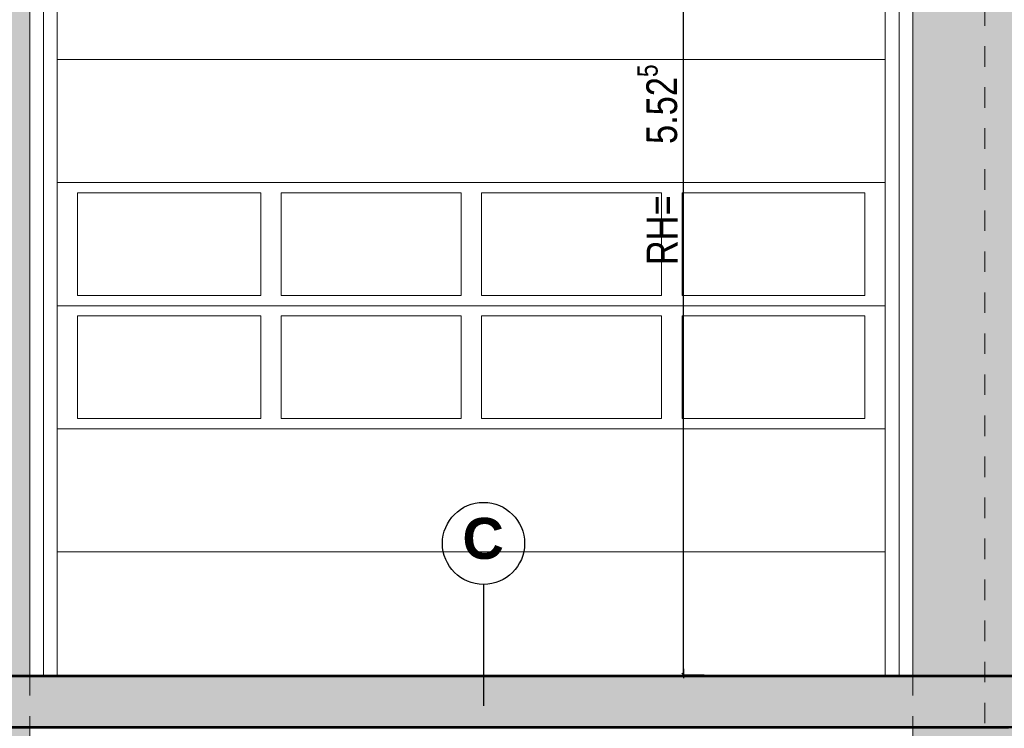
# Model space of a CAD drawing. Header units: metres. Extents: x 1316.5 to 1415.3, y -94.1 to -52.
# Tile 150 of 256: x 1353.7 to 1358.5, y -62.5 to -59. Entities that reach past the tile are written whole.
import ezdxf

# ---------------------------------------------------------------- set-up
doc = ezdxf.new("R2010")
doc.units = ezdxf.units.M
doc.header["$PDMODE"] = 65
for name, pattern in [('AUSGEZOGEN', [0]), ('STRICHPUNKT2_S5', [0.1, 0.07, -0.01, 0.01, -0.01]), ('VERDECKT2_S2', [0.03, 0.02, -0.01])]:
    doc.linetypes.add(name, pattern=pattern)
for name, color, linetype, lineweight in [('XR$11$Achsen', 4, 'AUSGEZOGEN', 13), ('XR$11$Ansicht', 1, 'AUSGEZOGEN', 50), ('XR$11$Design', 4, 'AUSGEZOGEN', 13), ('XR$11$Wand', 1, 'AUSGEZOGEN', 50), ('XR$11$Wand Mauerwerk nt', 7, 'AUSGEZOGEN', 25), ('XR$12$Maßlinie 1_50', 7, 'AUSGEZOGEN', 25), ('XR$12$Text 1_100', 3, 'AUSGEZOGEN', 18), ('XR$13$Allgemein', 4, 'AUSGEZOGEN', 13), ('XR$13$Design', 4, 'AUSGEZOGEN', 13), ('XR$13$Muster', 4, 'AUSGEZOGEN', 13), ('XR$13$Möblierung', 4, 'AUSGEZOGEN', 13)]:
    doc.layers.add(name, color=color, linetype=linetype, lineweight=lineweight)
doc.styles.add('ARIAL', font='arial.ttf')
doc.dimstyles.new('DIMSTYLE_51', dxfattribs={"dimtxt": 0.15, "dimasz": 0.03, "dimexe": 0, "dimexo": 0, "dimgap": 0.075, "dimtad": 2, "dimdec": 3, "dimrnd": 0.005, "dimzin": 4, "dimdsep": 46, "dimtxsty": 'ARIAL', "dimblk1": 'ALL_ML_STRICH', "dimblk2": 'ALL_ML_STRICH', "dimsah": 1, "dimcen": 0, "dimclrd": 3, "dimclre": 3, "dimclrt": 3, "dimadec": 0, "dimazin": 0, "dimtfac": 1, "dimtdec": 0, "dimtix": 1, "dimtmove": 2, "dimatfit": 3, "dimfxl": 0, "dimtzin": 0, "dimlwd": 0, "dimlwe": 25, "dimarcsym": 0})
doc.dimstyles.new('DIMSTYLE_53', dxfattribs={"dimtxt": 0.125, "dimasz": 0.15, "dimexe": 0, "dimexo": 0, "dimgap": 0.0625, "dimtad": 2, "dimrnd": 0.005, "dimzin": 4, "dimdsep": 46, "dimtxsty": 'ARIAL', "dimblk1": 'ALL_ML_KREIS', "dimblk2": 'ALL_ML_KREIS', "dimsah": 1, "dimcen": 0, "dimclrd": 3, "dimclre": 3, "dimclrt": 3, "dimadec": 0, "dimazin": 0, "dimtfac": 1, "dimtdec": 0, "dimtix": 1, "dimtmove": 2, "dimatfit": 3, "dimfxl": 0, "dimtzin": 0, "dimlwd": 0, "dimlwe": 25, "dimarcsym": 0})
doc.dimstyles.new('DIMSTYLE_54', dxfattribs={"dimtxt": 0.125, "dimasz": 0.15, "dimexe": 0, "dimexo": 0, "dimgap": 0.0625, "dimtad": 2, "dimrnd": 0.005, "dimzin": 4, "dimdsep": 46, "dimtxsty": 'ARIAL', "dimblk1": 'ALL_ML_KREIS', "dimblk2": 'ALL_ML_KREIS', "dimsah": 1, "dimcen": 0, "dimclrd": 3, "dimclre": 3, "dimclrt": 3, "dimadec": 0, "dimazin": 0, "dimtfac": 1, "dimtdec": 0, "dimtix": 1, "dimtmove": 2, "dimatfit": 3, "dimfxl": 0, "dimtzin": 0, "dimlwd": 0, "dimlwe": 25, "dimarcsym": 0})
doc.dimstyles.new('DIMSTYLE_59', dxfattribs={"dimtxt": 0.175, "dimasz": 0.15, "dimexe": 0, "dimexo": 0, "dimgap": 0.0875, "dimtad": 2, "dimrnd": 0.005, "dimzin": 4, "dimdsep": 46, "dimtxsty": 'ARIAL', "dimblk1": 'ALL_ML_KREIS', "dimblk2": 'ALL_ML_KREIS', "dimsah": 1, "dimcen": 0, "dimclrd": 3, "dimclre": 3, "dimclrt": 3, "dimadec": 0, "dimazin": 0, "dimtfac": 1, "dimtdec": 0, "dimtix": 1, "dimtmove": 2, "dimatfit": 3, "dimfxl": 0, "dimtzin": 0, "dimlwd": 0, "dimlwe": 25, "dimarcsym": 0})

# ---------------------------------------------------------------- blocks, each defined once
blk = doc.blocks.new('ALL_ML_STRICH')
at = {"color": 0, "linetype": 'ByBlock', "lineweight": -2}
for p, q in [((-1, 0), (0.5, 0)), ((-0.3, -0.3), (0.3, 0.3)), ((0, -0.5), (0, 0.5))]:
    blk.add_line(p, q, dxfattribs=at)
blk = doc.blocks.new('*D762')
at = {"layer": 'DEFPOINTS', "color": 3, "linetype": 'AUSGEZOGEN', "lineweight": 25, "transparency": 33554687}
for p in [(1358.2501, -56.7023), (1356.9039, -62.2251), (1358.4381, -62.2251)]:
    blk.add_point(p, dxfattribs=at)
at = {"layer": 'XR$12$Maßlinie 1_50', "color": 3, "linetype": 'AUSGEZOGEN', "lineweight": -2, "transparency": 33554687}
for p, q in [((1357.0039, -56.7023), (1356.9039, -56.7023)), ((1356.9039, -62.2251), (1356.9039, -56.7023)), ((1357.0039, -62.2251), (1356.9039, -62.2251))]:
    blk.add_line(p, q, dxfattribs=at)
at = {"layer": 'XR$12$Maßlinie 1_50', "color": 3, "linetype": 'AUSGEZOGEN', "lineweight": 25, "transparency": 33554687, "xscale": 0.03000000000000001, "yscale": 0.03000000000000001, "zscale": 0.03000000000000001}
for p, rotation in [((1356.9039, -56.7023), 90), ((1356.9039, -62.2251), 270)]:
    blk.add_blockref('ALL_ML_STRICH', p, dxfattribs=dict(at, rotation=rotation))
at = {"layer": 'XR$12$Maßlinie 1_50', "color": 3, "linetype": 'AUSGEZOGEN', "lineweight": 25, "transparency": 33554687, "insert": (1356.7763, -59.4428), "char_height": 0.15, "width": 0.6, "attachment_point": 5, "rotation": 90, "style": 'ARIAL'}
blk.add_mtext('\\W0.80;\\A1;{\\A1;{5.52\\H0.099000;\\S5^ ;}}', dxfattribs=at)
blk = doc.blocks.new('ALL_ML_KREIS')
at = {"color": 0, "linetype": 'ByBlock', "lineweight": -2}
for p, q in [((0, -0.5), (0, 0.5)), ((-1, 0), (0.5, 0))]:
    blk.add_line(p, q, dxfattribs=at)
blk.add_circle((0, 0), 0.15, dxfattribs=at)
blk = doc.blocks.new('*D764')
at = {"layer": 'DEFPOINTS', "color": 3, "linetype": 'AUSGEZOGEN', "lineweight": 25, "transparency": 33554687}
for p in [(1361.1501, -55.5733), (1342.7701, -56.5768), (1342.7701, -64.661)]:
    blk.add_point(p, dxfattribs=at)
at = {"layer": 'XR$12$Maßlinie 1_50', "color": 3, "linetype": 'AUSGEZOGEN', "lineweight": -2, "transparency": 33554687}
for p, q in [((1342.7701, -64.361), (1342.7701, -64.661)), ((1361.1501, -64.361), (1361.1501, -64.661)), ((1342.7701, -64.661), (1361.1501, -64.661))]:
    blk.add_line(p, q, dxfattribs=at)
at = {"layer": 'XR$12$Maßlinie 1_50', "color": 3, "linetype": 'AUSGEZOGEN', "lineweight": 25, "transparency": 33554687, "xscale": 0.15, "yscale": 0.15, "zscale": 0.15, "rotation": 180}
blk.add_blockref('ALL_ML_KREIS', (1342.7701, -64.661), dxfattribs=at)
at = {"layer": 'XR$12$Maßlinie 1_50', "color": 3, "linetype": 'AUSGEZOGEN', "lineweight": 25, "transparency": 33554687, "xscale": 0.15, "yscale": 0.15, "zscale": 0.15}
blk.add_blockref('ALL_ML_KREIS', (1361.1501, -64.661), dxfattribs=at)
at = {"layer": 'XR$12$Maßlinie 1_50', "color": 3, "linetype": 'AUSGEZOGEN', "lineweight": 25, "transparency": 33554687, "insert": (1351.9642, -64.5463), "char_height": 0.125, "width": 0.625, "attachment_point": 5, "style": 'ARIAL'}
blk.add_mtext('\\A1;{\\A1;{18.38\\H0.082500;\\S^ ;}}', dxfattribs=at)
blk = doc.blocks.new('*D770')
at = {"layer": 'DEFPOINTS', "color": 3, "linetype": 'AUSGEZOGEN', "lineweight": 25, "transparency": 33554687}
for p in [(1358.3701, -59.0865), (1353.3701, -59.1463), (1353.3701, -64.0607)]:
    blk.add_point(p, dxfattribs=at)
at = {"layer": 'XR$12$Maßlinie 1_50', "color": 3, "linetype": 'AUSGEZOGEN', "lineweight": -2, "transparency": 33554687}
for p, q in [((1353.3701, -63.7557), (1353.3701, -64.0607)), ((1358.3701, -63.7557), (1358.3701, -64.0607)), ((1353.3701, -64.0607), (1358.3701, -64.0607))]:
    blk.add_line(p, q, dxfattribs=at)
at = {"layer": 'XR$12$Maßlinie 1_50', "color": 3, "linetype": 'AUSGEZOGEN', "lineweight": 25, "transparency": 33554687, "xscale": 0.15, "yscale": 0.15, "zscale": 0.15, "rotation": 180}
blk.add_blockref('ALL_ML_KREIS', (1353.3701, -64.0607), dxfattribs=at)
at = {"layer": 'XR$12$Maßlinie 1_50', "color": 3, "linetype": 'AUSGEZOGEN', "lineweight": 25, "transparency": 33554687, "xscale": 0.15, "yscale": 0.15, "zscale": 0.15}
blk.add_blockref('ALL_ML_KREIS', (1358.3701, -64.0607), dxfattribs=at)
at = {"layer": 'XR$12$Maßlinie 1_50', "color": 3, "linetype": 'AUSGEZOGEN', "lineweight": 25, "transparency": 33554687, "insert": (1355.8794, -63.9461), "char_height": 0.125, "width": 0.5, "attachment_point": 5, "style": 'ARIAL'}
blk.add_mtext('\\A1;{\\A1;{5.00\\H0.082500;\\S^ ;}}', dxfattribs=at)
blk = doc.blocks.new('*D771')
at = {"layer": 'DEFPOINTS', "color": 3, "linetype": 'AUSGEZOGEN', "lineweight": 25, "transparency": 33554687}
for p in [(1361.1501, -58.1681), (1358.3701, -59.0865), (1358.3701, -64.0607)]:
    blk.add_point(p, dxfattribs=at)
at = {"layer": 'XR$12$Maßlinie 1_50', "color": 3, "linetype": 'AUSGEZOGEN', "lineweight": -2, "transparency": 33554687}
for p, q in [((1358.3701, -63.7557), (1358.3701, -64.0607)), ((1361.1501, -63.7607), (1361.1501, -64.0607)), ((1358.3701, -64.0607), (1361.1501, -64.0607))]:
    blk.add_line(p, q, dxfattribs=at)
at = {"layer": 'XR$12$Maßlinie 1_50', "color": 3, "linetype": 'AUSGEZOGEN', "lineweight": 25, "transparency": 33554687, "xscale": 0.15, "yscale": 0.15, "zscale": 0.15, "rotation": 180}
blk.add_blockref('ALL_ML_KREIS', (1358.3701, -64.0607), dxfattribs=at)
at = {"layer": 'XR$12$Maßlinie 1_50', "color": 3, "linetype": 'AUSGEZOGEN', "lineweight": 25, "transparency": 33554687, "xscale": 0.15, "yscale": 0.15, "zscale": 0.15}
blk.add_blockref('ALL_ML_KREIS', (1361.1501, -64.0607), dxfattribs=at)
at = {"layer": 'XR$12$Maßlinie 1_50', "color": 3, "linetype": 'AUSGEZOGEN', "lineweight": 25, "transparency": 33554687, "insert": (1359.769, -63.9461), "char_height": 0.125, "width": 0.5, "attachment_point": 5, "style": 'ARIAL'}
blk.add_mtext('\\A1;{\\A1;{2.78\\H0.082500;\\S^ ;}}', dxfattribs=at)
blk = doc.blocks.new('*D795')
at = {"layer": 'DEFPOINTS', "color": 3, "linetype": 'AUSGEZOGEN', "lineweight": 25, "transparency": 33554687}
for p in [(1388.4801, -59.7858), (1342.7701, -60.2158), (1342.7701, -65.2751)]:
    blk.add_point(p, dxfattribs=at)
at = {"layer": 'XR$12$Maßlinie 1_50', "color": 3, "linetype": 'AUSGEZOGEN', "lineweight": -2, "transparency": 33554687}
for p, q in [((1342.7701, -64.9751), (1342.7701, -65.2751)), ((1388.4801, -64.9751), (1388.4801, -65.2751)), ((1342.7701, -65.2751), (1388.4801, -65.2751))]:
    blk.add_line(p, q, dxfattribs=at)
at = {"layer": 'XR$12$Maßlinie 1_50', "color": 3, "linetype": 'AUSGEZOGEN', "lineweight": 25, "transparency": 33554687, "xscale": 0.15, "yscale": 0.15, "zscale": 0.15, "rotation": 180}
blk.add_blockref('ALL_ML_KREIS', (1342.7701, -65.2751), dxfattribs=at)
at = {"layer": 'XR$12$Maßlinie 1_50', "color": 3, "linetype": 'AUSGEZOGEN', "lineweight": 25, "transparency": 33554687, "xscale": 0.15, "yscale": 0.15, "zscale": 0.15}
blk.add_blockref('ALL_ML_KREIS', (1388.4801, -65.2751), dxfattribs=at)
at = {"layer": 'XR$12$Maßlinie 1_50', "color": 3, "linetype": 'AUSGEZOGEN', "lineweight": 25, "transparency": 33554687, "insert": (1365.6454, -65.1346), "char_height": 0.175, "width": 0.875, "attachment_point": 5, "style": 'ARIAL'}
blk.add_mtext('\\A1;{\\fArial|i0|b1;\\A1;{45.71\\H0.115500;\\S^ ;}}', dxfattribs=at)
blk = doc.blocks.new('MUSTERELEMENT_104')
at = {"layer": 'XR$13$Design', "color": 4, "linetype": 'AUSGEZOGEN', "lineweight": 13, "transparency": 33554687}
for p, q in [((1353.5977, -62.4797), (1353.6779, -62.4797)), ((1353.5977, -62.4847), (1353.6779, -62.4847)), ((1353.6779, -62.4797), (1353.758, -62.4797)), ((1353.6779, -62.4797), (1353.6779, -62.4847)), ((1353.6779, -62.4797), (1353.6779, -62.4847)), ((1353.6779, -62.4807), (1353.7179, -62.4807)), ((1353.6779, -62.4817), (1353.7179, -62.4817)), ((1353.6779, -62.4827), (1353.7179, -62.4827)), ((1353.6779, -62.4837), (1353.7179, -62.4837)), ((1353.6779, -62.4847), (1353.758, -62.4847)), ((1353.7179, -62.4797), (1353.7179, -62.4847)), ((1353.758, -62.4797), (1353.8381, -62.4797)), ((1353.758, -62.4797), (1353.758, -62.4847)), ((1353.758, -62.4797), (1353.758, -62.4847)), ((1353.758, -62.4807), (1353.7981, -62.4807)), ((1353.758, -62.4817), (1353.7981, -62.4817)), ((1353.758, -62.4827), (1353.7981, -62.4827)), ((1353.758, -62.4837), (1353.7981, -62.4837)), ((1353.758, -62.4847), (1353.8381, -62.4847)), ((1353.7981, -62.4797), (1353.7981, -62.4847)), ((1353.8381, -62.4797), (1353.9183, -62.4797)), ((1353.8381, -62.4797), (1353.8381, -62.4847)), ((1353.8381, -62.4797), (1353.8381, -62.4847)), ((1353.8381, -62.4807), (1353.8782, -62.4807)), ((1353.8381, -62.4817), (1353.8782, -62.4817)), ((1353.8381, -62.4827), (1353.8782, -62.4827)), ((1353.8381, -62.4837), (1353.8782, -62.4837)), ((1353.8381, -62.4847), (1353.9183, -62.4847)), ((1353.8782, -62.4797), (1353.8782, -62.4847)), ((1353.9183, -62.4797), (1353.9984, -62.4797)), ((1353.9183, -62.4797), (1353.9183, -62.4847)), ((1353.9183, -62.4797), (1353.9183, -62.4847)), ((1353.9183, -62.4807), (1353.9583, -62.4807)), ((1353.9183, -62.4817), (1353.9583, -62.4817)), ((1353.9183, -62.4827), (1353.9583, -62.4827)), ((1353.9183, -62.4837), (1353.9583, -62.4837)), ((1353.9183, -62.4847), (1353.9984, -62.4847)), ((1353.9583, -62.4797), (1353.9583, -62.4847)), ((1353.9984, -62.4797), (1354.0785, -62.4797)), ((1353.9984, -62.4797), (1353.9984, -62.4847)), ((1353.9984, -62.4797), (1353.9984, -62.4847)), ((1353.9984, -62.4807), (1354.0385, -62.4807)), ((1353.9984, -62.4817), (1354.0385, -62.4817)), ((1353.9984, -62.4827), (1354.0385, -62.4827)), ((1353.9984, -62.4837), (1354.0385, -62.4837)), ((1353.9984, -62.4847), (1354.0785, -62.4847)), ((1354.0385, -62.4797), (1354.0385, -62.4847)), ((1354.0785, -62.4797), (1354.1586, -62.4797)), ((1354.0785, -62.4797), (1354.0785, -62.4847)), ((1354.0785, -62.4797), (1354.0785, -62.4847)), ((1354.0785, -62.4807), (1354.1186, -62.4807)), ((1354.0785, -62.4817), (1354.1186, -62.4817)), ((1354.0785, -62.4827), (1354.1186, -62.4827)), ((1354.0785, -62.4837), (1354.1186, -62.4837)), ((1354.0785, -62.4847), (1354.1586, -62.4847)), ((1354.1186, -62.4797), (1354.1186, -62.4847)), ((1354.1586, -62.4797), (1354.2388, -62.4797)), ((1354.1586, -62.4797), (1354.1586, -62.4847)), ((1354.1586, -62.4797), (1354.1586, -62.4847)), ((1354.1586, -62.4807), (1354.1987, -62.4807)), ((1354.1586, -62.4817), (1354.1987, -62.4817)), ((1354.1586, -62.4827), (1354.1987, -62.4827)), ((1354.1586, -62.4837), (1354.1987, -62.4837)), ((1354.1586, -62.4847), (1354.2388, -62.4847)), ((1354.1987, -62.4797), (1354.1987, -62.4847)), ((1354.2388, -62.4797), (1354.3189, -62.4797)), ((1354.2388, -62.4797), (1354.2388, -62.4847)), ((1354.2388, -62.4797), (1354.2388, -62.4847)), ((1354.2388, -62.4807), (1354.2788, -62.4807)), ((1354.2388, -62.4817), (1354.2788, -62.4817)), ((1354.2388, -62.4827), (1354.2788, -62.4827)), ((1354.2388, -62.4837), (1354.2788, -62.4837)), ((1354.2388, -62.4847), (1354.3189, -62.4847)), ((1354.2788, -62.4797), (1354.2788, -62.4847)), ((1354.3189, -62.4797), (1354.399, -62.4797)), ((1354.3189, -62.4797), (1354.3189, -62.4847)), ((1354.3189, -62.4797), (1354.3189, -62.4847)), ((1354.3189, -62.4807), (1354.359, -62.4807)), ((1354.3189, -62.4817), (1354.359, -62.4817)), ((1354.3189, -62.4827), (1354.359, -62.4827)), ((1354.3189, -62.4837), (1354.359, -62.4837)), ((1354.3189, -62.4847), (1354.399, -62.4847)), ((1354.359, -62.4797), (1354.359, -62.4847)), ((1354.399, -62.4797), (1354.4792, -62.4797)), ((1354.399, -62.4797), (1354.399, -62.4847)), ((1354.399, -62.4797), (1354.399, -62.4847)), ((1354.399, -62.4807), (1354.4391, -62.4807)), ((1354.399, -62.4817), (1354.4391, -62.4817)), ((1354.399, -62.4827), (1354.4391, -62.4827)), ((1354.399, -62.4837), (1354.4391, -62.4837)), ((1354.399, -62.4847), (1354.4792, -62.4847)), ((1354.4391, -62.4797), (1354.4391, -62.4847)), ((1354.4792, -62.4797), (1354.5593, -62.4797)), ((1354.4792, -62.4797), (1354.4792, -62.4847)), ((1354.4792, -62.4797), (1354.4792, -62.4847)), ((1354.4792, -62.4807), (1354.5192, -62.4807)), ((1354.4792, -62.4817), (1354.5192, -62.4817)), ((1354.4792, -62.4827), (1354.5192, -62.4827)), ((1354.4792, -62.4837), (1354.5192, -62.4837)), ((1354.4792, -62.4847), (1354.5593, -62.4847)), ((1354.5192, -62.4797), (1354.5192, -62.4847)), ((1354.5593, -62.4797), (1354.6394, -62.4797)), ((1354.5593, -62.4797), (1354.5593, -62.4847)), ((1354.5593, -62.4797), (1354.5593, -62.4847)), ((1354.5593, -62.4807), (1354.5994, -62.4807)), ((1354.5593, -62.4817), (1354.5994, -62.4817)), ((1354.5593, -62.4827), (1354.5994, -62.4827)), ((1354.5593, -62.4837), (1354.5994, -62.4837)), ((1354.5593, -62.4847), (1354.6394, -62.4847)), ((1354.5994, -62.4797), (1354.5994, -62.4847)), ((1354.6394, -62.4797), (1354.7196, -62.4797)), ((1354.6394, -62.4797), (1354.6394, -62.4847)), ((1354.6394, -62.4797), (1354.6394, -62.4847)), ((1354.6394, -62.4807), (1354.6795, -62.4807)), ((1354.6394, -62.4817), (1354.6795, -62.4817)), ((1354.6394, -62.4827), (1354.6795, -62.4827)), ((1354.6394, -62.4837), (1354.6795, -62.4837)), ((1354.6394, -62.4847), (1354.7196, -62.4847)), ((1354.6795, -62.4797), (1354.6795, -62.4847)), ((1354.7196, -62.4797), (1354.7997, -62.4797)), ((1354.7196, -62.4797), (1354.7196, -62.4847)), ((1354.7196, -62.4797), (1354.7196, -62.4847)), ((1354.7196, -62.4807), (1354.7596, -62.4807)), ((1354.7196, -62.4817), (1354.7596, -62.4817)), ((1354.7196, -62.4827), (1354.7596, -62.4827)), ((1354.7196, -62.4837), (1354.7596, -62.4837)), ((1354.7196, -62.4847), (1354.7997, -62.4847)), ((1354.7596, -62.4797), (1354.7596, -62.4847)), ((1354.7997, -62.4797), (1354.8798, -62.4797)), ((1354.7997, -62.4797), (1354.7997, -62.4847)), ((1354.7997, -62.4797), (1354.7997, -62.4847)), ((1354.7997, -62.4807), (1354.8398, -62.4807)), ((1354.7997, -62.4817), (1354.8398, -62.4817)), ((1354.7997, -62.4827), (1354.8398, -62.4827)), ((1354.7997, -62.4837), (1354.8398, -62.4837)), ((1354.7997, -62.4847), (1354.8798, -62.4847)), ((1354.8398, -62.4797), (1354.8398, -62.4847)), ((1354.8798, -62.4797), (1354.96, -62.4797)), ((1354.8798, -62.4797), (1354.8798, -62.4847)), ((1354.8798, -62.4797), (1354.8798, -62.4847)), ((1354.8798, -62.4807), (1354.9199, -62.4807)), ((1354.8798, -62.4817), (1354.9199, -62.4817)), ((1354.8798, -62.4827), (1354.9199, -62.4827)), ((1354.8798, -62.4837), (1354.9199, -62.4837)), ((1354.8798, -62.4847), (1354.96, -62.4847)), ((1354.9199, -62.4797), (1354.9199, -62.4847)), ((1354.96, -62.4797), (1355.0401, -62.4797)), ((1354.96, -62.4797), (1354.96, -62.4847)), ((1354.96, -62.4797), (1354.96, -62.4847)), ((1354.96, -62.4807), (1355, -62.4807)), ((1354.96, -62.4817), (1355, -62.4817)), ((1354.96, -62.4827), (1355, -62.4827)), ((1354.96, -62.4837), (1355, -62.4837)), ((1354.96, -62.4847), (1355.0401, -62.4847)), ((1355, -62.4797), (1355, -62.4847)), ((1355.0401, -62.4797), (1355.1202, -62.4797)), ((1355.0401, -62.4797), (1355.0401, -62.4847)), ((1355.0401, -62.4797), (1355.0401, -62.4847)), ((1355.0401, -62.4807), (1355.0802, -62.4807)), ((1355.0401, -62.4817), (1355.0802, -62.4817)), ((1355.0401, -62.4827), (1355.0802, -62.4827)), ((1355.0401, -62.4837), (1355.0802, -62.4837)), ((1355.0401, -62.4847), (1355.1202, -62.4847)), ((1355.0802, -62.4797), (1355.0802, -62.4847)), ((1355.1202, -62.4797), (1355.2004, -62.4797)), ((1355.1202, -62.4797), (1355.1202, -62.4847)), ((1355.1202, -62.4797), (1355.1202, -62.4847)), ((1355.1202, -62.4807), (1355.1603, -62.4807)), ((1355.1202, -62.4817), (1355.1603, -62.4817)), ((1355.1202, -62.4827), (1355.1603, -62.4827)), ((1355.1202, -62.4837), (1355.1603, -62.4837)), ((1355.1202, -62.4847), (1355.2004, -62.4847)), ((1355.1603, -62.4797), (1355.1603, -62.4847)), ((1355.2004, -62.4797), (1355.2805, -62.4797)), ((1355.2004, -62.4797), (1355.2004, -62.4847)), ((1355.2004, -62.4797), (1355.2004, -62.4847)), ((1355.2004, -62.4807), (1355.2404, -62.4807)), ((1355.2004, -62.4817), (1355.2404, -62.4817)), ((1355.2004, -62.4827), (1355.2404, -62.4827)), ((1355.2004, -62.4837), (1355.2404, -62.4837)), ((1355.2004, -62.4847), (1355.2805, -62.4847)), ((1355.2404, -62.4797), (1355.2404, -62.4847)), ((1355.2805, -62.4797), (1355.3606, -62.4797)), ((1355.2805, -62.4797), (1355.2805, -62.4847)), ((1355.2805, -62.4797), (1355.2805, -62.4847)), ((1355.2805, -62.4807), (1355.3206, -62.4807)), ((1355.2805, -62.4817), (1355.3206, -62.4817)), ((1355.2805, -62.4827), (1355.3206, -62.4827)), ((1355.2805, -62.4837), (1355.3206, -62.4837)), ((1355.2805, -62.4847), (1355.3606, -62.4847)), ((1355.3206, -62.4797), (1355.3206, -62.4847)), ((1355.3606, -62.4797), (1355.4408, -62.4797)), ((1355.3606, -62.4797), (1355.3606, -62.4847)), ((1355.3606, -62.4797), (1355.3606, -62.4847)), ((1355.3606, -62.4807), (1355.4007, -62.4807)), ((1355.3606, -62.4817), (1355.4007, -62.4817)), ((1355.3606, -62.4827), (1355.4007, -62.4827)), ((1355.3606, -62.4837), (1355.4007, -62.4837)), ((1355.3606, -62.4847), (1355.4408, -62.4847)), ((1355.4007, -62.4797), (1355.4007, -62.4847)), ((1355.4408, -62.4797), (1355.5209, -62.4797)), ((1355.4408, -62.4797), (1355.4408, -62.4847)), ((1355.4408, -62.4797), (1355.4408, -62.4847)), ((1355.4408, -62.4807), (1355.4808, -62.4807)), ((1355.4408, -62.4817), (1355.4808, -62.4817)), ((1355.4408, -62.4827), (1355.4808, -62.4827)), ((1355.4408, -62.4837), (1355.4808, -62.4837)), ((1355.4408, -62.4847), (1355.5209, -62.4847)), ((1355.4808, -62.4797), (1355.4808, -62.4847)), ((1355.5209, -62.4797), (1355.601, -62.4797)), ((1355.5209, -62.4797), (1355.5209, -62.4847)), ((1355.5209, -62.4797), (1355.5209, -62.4847)), ((1355.5209, -62.4807), (1355.561, -62.4807)), ((1355.5209, -62.4817), (1355.561, -62.4817)), ((1355.5209, -62.4827), (1355.561, -62.4827)), ((1355.5209, -62.4837), (1355.561, -62.4837)), ((1355.5209, -62.4847), (1355.601, -62.4847)), ((1355.561, -62.4797), (1355.561, -62.4847)), ((1355.601, -62.4797), (1355.6812, -62.4797)), ((1355.601, -62.4797), (1355.601, -62.4847)), ((1355.601, -62.4797), (1355.601, -62.4847)), ((1355.601, -62.4807), (1355.6411, -62.4807)), ((1355.601, -62.4817), (1355.6411, -62.4817)), ((1355.601, -62.4827), (1355.6411, -62.4827)), ((1355.601, -62.4837), (1355.6411, -62.4837)), ((1355.601, -62.4847), (1355.6812, -62.4847)), ((1355.6411, -62.4797), (1355.6411, -62.4847)), ((1355.6812, -62.4797), (1355.7613, -62.4797)), ((1355.6812, -62.4797), (1355.6812, -62.4847)), ((1355.6812, -62.4797), (1355.6812, -62.4847)), ((1355.6812, -62.4807), (1355.7212, -62.4807)), ((1355.6812, -62.4817), (1355.7212, -62.4817)), ((1355.6812, -62.4827), (1355.7212, -62.4827)), ((1355.6812, -62.4837), (1355.7212, -62.4837)), ((1355.6812, -62.4847), (1355.7613, -62.4847)), ((1355.7212, -62.4797), (1355.7212, -62.4847)), ((1355.7613, -62.4797), (1355.8414, -62.4797)), ((1355.7613, -62.4797), (1355.7613, -62.4847)), ((1355.7613, -62.4797), (1355.7613, -62.4847)), ((1355.7613, -62.4807), (1355.8014, -62.4807)), ((1355.7613, -62.4817), (1355.8014, -62.4817)), ((1355.7613, -62.4827), (1355.8014, -62.4827)), ((1355.7613, -62.4837), (1355.8014, -62.4837)), ((1355.7613, -62.4847), (1355.8414, -62.4847)), ((1355.8014, -62.4797), (1355.8014, -62.4847)), ((1355.8414, -62.4797), (1355.9216, -62.4797)), ((1355.8414, -62.4797), (1355.8414, -62.4847)), ((1355.8414, -62.4797), (1355.8414, -62.4847)), ((1355.8414, -62.4807), (1355.8815, -62.4807)), ((1355.8414, -62.4817), (1355.8815, -62.4817)), ((1355.8414, -62.4827), (1355.8815, -62.4827)), ((1355.8414, -62.4837), (1355.8815, -62.4837)), ((1355.8414, -62.4847), (1355.9216, -62.4847)), ((1355.8815, -62.4797), (1355.8815, -62.4847)), ((1355.9216, -62.4797), (1356.0017, -62.4797)), ((1355.9216, -62.4797), (1355.9216, -62.4847)), ((1355.9216, -62.4797), (1355.9216, -62.4847)), ((1355.9216, -62.4807), (1355.9616, -62.4807)), ((1355.9216, -62.4817), (1355.9616, -62.4817)), ((1355.9216, -62.4827), (1355.9616, -62.4827)), ((1355.9216, -62.4837), (1355.9616, -62.4837)), ((1355.9216, -62.4847), (1356.0017, -62.4847)), ((1355.9616, -62.4797), (1355.9616, -62.4847)), ((1356.0017, -62.4797), (1356.0818, -62.4797)), ((1356.0017, -62.4797), (1356.0017, -62.4847)), ((1356.0017, -62.4797), (1356.0017, -62.4847)), ((1356.0017, -62.4807), (1356.0418, -62.4807)), ((1356.0017, -62.4817), (1356.0418, -62.4817)), ((1356.0017, -62.4827), (1356.0418, -62.4827)), ((1356.0017, -62.4837), (1356.0418, -62.4837)), ((1356.0017, -62.4847), (1356.0818, -62.4847)), ((1356.0418, -62.4797), (1356.0418, -62.4847)), ((1356.0818, -62.4797), (1356.162, -62.4797)), ((1356.0818, -62.4797), (1356.0818, -62.4847)), ((1356.0818, -62.4797), (1356.0818, -62.4847)), ((1356.0818, -62.4807), (1356.1219, -62.4807)), ((1356.0818, -62.4817), (1356.1219, -62.4817)), ((1356.0818, -62.4827), (1356.1219, -62.4827)), ((1356.0818, -62.4837), (1356.1219, -62.4837)), ((1356.0818, -62.4847), (1356.162, -62.4847)), ((1356.1219, -62.4797), (1356.1219, -62.4847)), ((1356.162, -62.4797), (1356.2421, -62.4797)), ((1356.162, -62.4797), (1356.162, -62.4847)), ((1356.162, -62.4797), (1356.162, -62.4847)), ((1356.162, -62.4807), (1356.202, -62.4807)), ((1356.162, -62.4817), (1356.202, -62.4817)), ((1356.162, -62.4827), (1356.202, -62.4827)), ((1356.162, -62.4837), (1356.202, -62.4837)), ((1356.162, -62.4847), (1356.2421, -62.4847)), ((1356.202, -62.4797), (1356.202, -62.4847)), ((1356.2421, -62.4797), (1356.3222, -62.4797)), ((1356.2421, -62.4797), (1356.2421, -62.4847)), ((1356.2421, -62.4797), (1356.2421, -62.4847)), ((1356.2421, -62.4807), (1356.2822, -62.4807)), ((1356.2421, -62.4817), (1356.2822, -62.4817)), ((1356.2421, -62.4827), (1356.2822, -62.4827)), ((1356.2421, -62.4837), (1356.2822, -62.4837)), ((1356.2421, -62.4847), (1356.3222, -62.4847)), ((1356.2822, -62.4797), (1356.2822, -62.4847)), ((1356.3222, -62.4797), (1356.4023, -62.4797)), ((1356.3222, -62.4797), (1356.3222, -62.4847)), ((1356.3222, -62.4797), (1356.3222, -62.4847)), ((1356.3222, -62.4807), (1356.3623, -62.4807)), ((1356.3222, -62.4817), (1356.3623, -62.4817)), ((1356.3222, -62.4827), (1356.3623, -62.4827)), ((1356.3222, -62.4837), (1356.3623, -62.4837)), ((1356.3222, -62.4847), (1356.4023, -62.4847)), ((1356.3623, -62.4797), (1356.3623, -62.4847)), ((1356.4023, -62.4797), (1356.4825, -62.4797)), ((1356.4023, -62.4797), (1356.4023, -62.4847)), ((1356.4023, -62.4797), (1356.4023, -62.4847)), ((1356.4023, -62.4807), (1356.4424, -62.4807)), ((1356.4023, -62.4817), (1356.4424, -62.4817)), ((1356.4023, -62.4827), (1356.4424, -62.4827)), ((1356.4023, -62.4837), (1356.4424, -62.4837)), ((1356.4023, -62.4847), (1356.4825, -62.4847)), ((1356.4424, -62.4797), (1356.4424, -62.4847)), ((1356.4825, -62.4797), (1356.5626, -62.4797)), ((1356.4825, -62.4797), (1356.4825, -62.4847)), ((1356.4825, -62.4797), (1356.4825, -62.4847)), ((1356.4825, -62.4807), (1356.5225, -62.4807)), ((1356.4825, -62.4817), (1356.5225, -62.4817)), ((1356.4825, -62.4827), (1356.5225, -62.4827)), ((1356.4825, -62.4837), (1356.5225, -62.4837)), ((1356.4825, -62.4847), (1356.5626, -62.4847)), ((1356.5225, -62.4797), (1356.5225, -62.4847)), ((1356.5626, -62.4797), (1356.6427, -62.4797)), ((1356.5626, -62.4797), (1356.5626, -62.4847)), ((1356.5626, -62.4797), (1356.5626, -62.4847)), ((1356.5626, -62.4807), (1356.6027, -62.4807)), ((1356.5626, -62.4817), (1356.6027, -62.4817)), ((1356.5626, -62.4827), (1356.6027, -62.4827)), ((1356.5626, -62.4837), (1356.6027, -62.4837)), ((1356.5626, -62.4847), (1356.6427, -62.4847)), ((1356.6027, -62.4797), (1356.6027, -62.4847)), ((1356.6427, -62.4797), (1356.7229, -62.4797)), ((1356.6427, -62.4797), (1356.6427, -62.4847)), ((1356.6427, -62.4797), (1356.6427, -62.4847)), ((1356.6427, -62.4807), (1356.6828, -62.4807)), ((1356.6427, -62.4817), (1356.6828, -62.4817)), ((1356.6427, -62.4827), (1356.6828, -62.4827)), ((1356.6427, -62.4837), (1356.6828, -62.4837)), ((1356.6427, -62.4847), (1356.7229, -62.4847)), ((1356.6828, -62.4797), (1356.6828, -62.4847)), ((1356.7229, -62.4797), (1356.803, -62.4797)), ((1356.7229, -62.4797), (1356.7229, -62.4847)), ((1356.7229, -62.4797), (1356.7229, -62.4847)), ((1356.7229, -62.4807), (1356.7629, -62.4807)), ((1356.7229, -62.4817), (1356.7629, -62.4817)), ((1356.7229, -62.4827), (1356.7629, -62.4827)), ((1356.7229, -62.4837), (1356.7629, -62.4837)), ((1356.7229, -62.4847), (1356.803, -62.4847)), ((1356.7629, -62.4797), (1356.7629, -62.4847)), ((1356.803, -62.4797), (1356.8831, -62.4797)), ((1356.803, -62.4797), (1356.803, -62.4847)), ((1356.803, -62.4797), (1356.803, -62.4847)), ((1356.803, -62.4807), (1356.8431, -62.4807)), ((1356.803, -62.4817), (1356.8431, -62.4817)), ((1356.803, -62.4827), (1356.8431, -62.4827)), ((1356.803, -62.4837), (1356.8431, -62.4837)), ((1356.803, -62.4847), (1356.8831, -62.4847)), ((1356.8431, -62.4797), (1356.8431, -62.4847)), ((1356.8831, -62.4797), (1356.9633, -62.4797)), ((1356.8831, -62.4797), (1356.8831, -62.4847)), ((1356.8831, -62.4797), (1356.8831, -62.4847)), ((1356.8831, -62.4807), (1356.9232, -62.4807)), ((1356.8831, -62.4817), (1356.9232, -62.4817)), ((1356.8831, -62.4827), (1356.9232, -62.4827)), ((1356.8831, -62.4837), (1356.9232, -62.4837)), ((1356.8831, -62.4847), (1356.9633, -62.4847)), ((1356.9232, -62.4797), (1356.9232, -62.4847)), ((1356.9633, -62.4797), (1357.0434, -62.4797)), ((1356.9633, -62.4797), (1356.9633, -62.4847)), ((1356.9633, -62.4797), (1356.9633, -62.4847)), ((1356.9633, -62.4807), (1357.0033, -62.4807)), ((1356.9633, -62.4817), (1357.0033, -62.4817)), ((1356.9633, -62.4827), (1357.0033, -62.4827)), ((1356.9633, -62.4837), (1357.0033, -62.4837)), ((1356.9633, -62.4847), (1357.0434, -62.4847)), ((1357.0033, -62.4797), (1357.0033, -62.4847)), ((1357.0434, -62.4797), (1357.1235, -62.4797)), ((1357.0434, -62.4797), (1357.0434, -62.4847)), ((1357.0434, -62.4797), (1357.0434, -62.4847)), ((1357.0434, -62.4807), (1357.0835, -62.4807)), ((1357.0434, -62.4817), (1357.0835, -62.4817)), ((1357.0434, -62.4827), (1357.0835, -62.4827)), ((1357.0434, -62.4837), (1357.0835, -62.4837)), ((1357.0434, -62.4847), (1357.1235, -62.4847)), ((1357.0835, -62.4797), (1357.0835, -62.4847)), ((1357.1235, -62.4797), (1357.2037, -62.4797)), ((1357.1235, -62.4797), (1357.1235, -62.4847)), ((1357.1235, -62.4797), (1357.1235, -62.4847)), ((1357.1235, -62.4807), (1357.1636, -62.4807)), ((1357.1235, -62.4817), (1357.1636, -62.4817)), ((1357.1235, -62.4827), (1357.1636, -62.4827)), ((1357.1235, -62.4837), (1357.1636, -62.4837)), ((1357.1235, -62.4847), (1357.2037, -62.4847)), ((1357.1636, -62.4797), (1357.1636, -62.4847)), ((1357.2037, -62.4797), (1357.2838, -62.4797)), ((1357.2037, -62.4797), (1357.2037, -62.4847)), ((1357.2037, -62.4797), (1357.2037, -62.4847)), ((1357.2037, -62.4807), (1357.2437, -62.4807)), ((1357.2037, -62.4817), (1357.2437, -62.4817)), ((1357.2037, -62.4827), (1357.2437, -62.4827)), ((1357.2037, -62.4837), (1357.2437, -62.4837)), ((1357.2037, -62.4847), (1357.2838, -62.4847)), ((1357.2437, -62.4797), (1357.2437, -62.4847)), ((1357.2838, -62.4797), (1357.3639, -62.4797)), ((1357.2838, -62.4797), (1357.2838, -62.4847)), ((1357.2838, -62.4797), (1357.2838, -62.4847)), ((1357.2838, -62.4807), (1357.3239, -62.4807)), ((1357.2838, -62.4817), (1357.3239, -62.4817)), ((1357.2838, -62.4827), (1357.3239, -62.4827)), ((1357.2838, -62.4837), (1357.3239, -62.4837)), ((1357.2838, -62.4847), (1357.3639, -62.4847)), ((1357.3239, -62.4797), (1357.3239, -62.4847)), ((1357.3639, -62.4797), (1357.4441, -62.4797)), ((1357.3639, -62.4797), (1357.3639, -62.4847)), ((1357.3639, -62.4797), (1357.3639, -62.4847)), ((1357.3639, -62.4807), (1357.404, -62.4807)), ((1357.3639, -62.4817), (1357.404, -62.4817)), ((1357.3639, -62.4827), (1357.404, -62.4827)), ((1357.3639, -62.4837), (1357.404, -62.4837)), ((1357.3639, -62.4847), (1357.4441, -62.4847)), ((1357.404, -62.4797), (1357.404, -62.4847)), ((1357.4441, -62.4797), (1357.5242, -62.4797)), ((1357.4441, -62.4797), (1357.4441, -62.4847)), ((1357.4441, -62.4797), (1357.4441, -62.4847)), ((1357.4441, -62.4807), (1357.4841, -62.4807)), ((1357.4441, -62.4817), (1357.4841, -62.4817)), ((1357.4441, -62.4827), (1357.4841, -62.4827)), ((1357.4441, -62.4837), (1357.4841, -62.4837)), ((1357.4441, -62.4847), (1357.5242, -62.4847)), ((1357.4841, -62.4797), (1357.4841, -62.4847)), ((1357.5242, -62.4797), (1357.6043, -62.4797)), ((1357.5242, -62.4797), (1357.5242, -62.4847)), ((1357.5242, -62.4797), (1357.5242, -62.4847)), ((1357.5242, -62.4807), (1357.5643, -62.4807)), ((1357.5242, -62.4817), (1357.5643, -62.4817)), ((1357.5242, -62.4827), (1357.5643, -62.4827)), ((1357.5242, -62.4837), (1357.5643, -62.4837)), ((1357.5242, -62.4847), (1357.6043, -62.4847)), ((1357.5643, -62.4797), (1357.5643, -62.4847)), ((1357.6043, -62.4797), (1357.6845, -62.4797)), ((1357.6043, -62.4797), (1357.6043, -62.4847)), ((1357.6043, -62.4797), (1357.6043, -62.4847)), ((1357.6043, -62.4807), (1357.6444, -62.4807)), ((1357.6043, -62.4817), (1357.6444, -62.4817)), ((1357.6043, -62.4827), (1357.6444, -62.4827)), ((1357.6043, -62.4837), (1357.6444, -62.4837)), ((1357.6043, -62.4847), (1357.6845, -62.4847)), ((1357.6444, -62.4797), (1357.6444, -62.4847)), ((1357.6845, -62.4797), (1357.7646, -62.4797)), ((1357.6845, -62.4797), (1357.6845, -62.4847)), ((1357.6845, -62.4797), (1357.6845, -62.4847)), ((1357.6845, -62.4807), (1357.7245, -62.4807)), ((1357.6845, -62.4817), (1357.7245, -62.4817)), ((1357.6845, -62.4827), (1357.7245, -62.4827)), ((1357.6845, -62.4837), (1357.7245, -62.4837)), ((1357.6845, -62.4847), (1357.7646, -62.4847)), ((1357.7245, -62.4797), (1357.7245, -62.4847)), ((1357.7646, -62.4797), (1357.8447, -62.4797)), ((1357.7646, -62.4797), (1357.7646, -62.4847)), ((1357.7646, -62.4797), (1357.7646, -62.4847)), ((1357.7646, -62.4807), (1357.8047, -62.4807)), ((1357.7646, -62.4817), (1357.8047, -62.4817)), ((1357.7646, -62.4827), (1357.8047, -62.4827)), ((1357.7646, -62.4837), (1357.8047, -62.4837)), ((1357.7646, -62.4847), (1357.8447, -62.4847)), ((1357.8047, -62.4797), (1357.8047, -62.4847)), ((1357.8447, -62.4797), (1357.9249, -62.4797)), ((1357.8447, -62.4797), (1357.8447, -62.4847)), ((1357.8447, -62.4797), (1357.8447, -62.4847)), ((1357.8447, -62.4807), (1357.8848, -62.4807)), ((1357.8447, -62.4817), (1357.8848, -62.4817)), ((1357.8447, -62.4827), (1357.8848, -62.4827)), ((1357.8447, -62.4837), (1357.8848, -62.4837)), ((1357.8447, -62.4847), (1357.9249, -62.4847)), ((1357.8848, -62.4797), (1357.8848, -62.4847)), ((1357.9249, -62.4797), (1358.005, -62.4797)), ((1357.9249, -62.4797), (1357.9249, -62.4847)), ((1357.9249, -62.4797), (1357.9249, -62.4847)), ((1357.9249, -62.4807), (1357.9649, -62.4807)), ((1357.9249, -62.4817), (1357.9649, -62.4817)), ((1357.9249, -62.4827), (1357.9649, -62.4827)), ((1357.9249, -62.4837), (1357.9649, -62.4837)), ((1357.9249, -62.4847), (1358.005, -62.4847)), ((1357.9649, -62.4797), (1357.9649, -62.4847)), ((1358.005, -62.4797), (1358.0851, -62.4797)), ((1358.005, -62.4797), (1358.005, -62.4847)), ((1358.005, -62.4797), (1358.005, -62.4847)), ((1358.005, -62.4807), (1358.0451, -62.4807)), ((1358.005, -62.4817), (1358.0451, -62.4817)), ((1358.005, -62.4827), (1358.0451, -62.4827)), ((1358.005, -62.4837), (1358.0451, -62.4837)), ((1358.005, -62.4847), (1358.0851, -62.4847)), ((1358.0451, -62.4797), (1358.0451, -62.4847)), ((1358.0851, -62.4797), (1358.1653, -62.4797)), ((1358.0851, -62.4797), (1358.0851, -62.4847)), ((1358.0851, -62.4797), (1358.0851, -62.4847)), ((1358.0851, -62.4807), (1358.1252, -62.4807)), ((1358.0851, -62.4817), (1358.1252, -62.4817)), ((1358.0851, -62.4827), (1358.1252, -62.4827)), ((1358.0851, -62.4837), (1358.1252, -62.4837)), ((1358.0851, -62.4847), (1358.1653, -62.4847)), ((1358.1252, -62.4797), (1358.1252, -62.4847)), ((1358.1653, -62.4797), (1358.2454, -62.4797)), ((1358.1653, -62.4797), (1358.1653, -62.4847)), ((1358.1653, -62.4797), (1358.1653, -62.4847)), ((1358.1653, -62.4807), (1358.2053, -62.4807)), ((1358.1653, -62.4817), (1358.2053, -62.4817)), ((1358.1653, -62.4827), (1358.2053, -62.4827)), ((1358.1653, -62.4837), (1358.2053, -62.4837)), ((1358.1653, -62.4847), (1358.2454, -62.4847)), ((1358.2053, -62.4797), (1358.2053, -62.4847)), ((1358.2454, -62.4797), (1358.3255, -62.4797)), ((1358.2454, -62.4797), (1358.2454, -62.4847)), ((1358.2454, -62.4797), (1358.2454, -62.4847)), ((1358.2454, -62.4807), (1358.2855, -62.4807)), ((1358.2454, -62.4817), (1358.2855, -62.4817)), ((1358.2454, -62.4827), (1358.2855, -62.4827)), ((1358.2454, -62.4837), (1358.2855, -62.4837)), ((1358.2454, -62.4847), (1358.3255, -62.4847)), ((1358.2855, -62.4797), (1358.2855, -62.4847)), ((1358.3255, -62.4797), (1358.4057, -62.4797)), ((1358.3255, -62.4797), (1358.3255, -62.4847)), ((1358.3255, -62.4797), (1358.3255, -62.4847)), ((1358.3255, -62.4807), (1358.3656, -62.4807)), ((1358.3255, -62.4817), (1358.3656, -62.4817)), ((1358.3255, -62.4827), (1358.3656, -62.4827)), ((1358.3255, -62.4837), (1358.3656, -62.4837)), ((1358.3255, -62.4847), (1358.4057, -62.4847)), ((1358.3656, -62.4797), (1358.3656, -62.4847)), ((1358.4057, -62.4797), (1358.4858, -62.4797)), ((1358.4057, -62.4797), (1358.4057, -62.4847)), ((1358.4057, -62.4797), (1358.4057, -62.4847)), ((1358.4057, -62.4807), (1358.4457, -62.4807)), ((1358.4057, -62.4817), (1358.4457, -62.4817)), ((1358.4057, -62.4827), (1358.4457, -62.4827)), ((1358.4057, -62.4837), (1358.4457, -62.4837)), ((1358.4057, -62.4847), (1358.4858, -62.4847)), ((1358.4457, -62.4797), (1358.4457, -62.4847))]:
    blk.add_line(p, q, dxfattribs=at)

msp = doc.modelspace()

# ---------------------------------------------------------------- hatches: boundary and pattern name
at = {"layer": 'XR$13$Muster', "linetype": 'AUSGEZOGEN', "lineweight": 13, "transparency": 33554687}
h = msp.add_hatch(dxfattribs=at)
h.set_pattern_fill('MUSTER', color=3, scale=0.09, angle=45, style=0, pattern_type=2)
h.set_pattern_definition([(45, (-3e-17, 0.25456), (-1e-17, 0.1272792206), [0.09, -0.09]), (135, (-3e-17, 0.25456), (-0.1272792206, 1e-17), [0.09, -0.09])])
h.paths.add_polyline_path([(1361.1301, -62.2301), (1342.9401, -62.2301), (1342.9401, -62.4801), (1361.1301, -62.4801)], flags=0)
at = {"layer": 'XR$13$Möblierung', "linetype": 'AUSGEZOGEN', "lineweight": 25, "transparency": 33554687}
for points in [[(1353.0201, -55.9674), (1353.0201, -63.2251), (1352.6201, -63.2251), (1352.6201, -63.7251), (1354.1201, -63.7251), (1354.1201, -63.2251), (1353.7201, -63.2251), (1353.7201, -55.9674), (1353.5001, -55.9674), (1353.5001, -56.7113), (1353.2401, -56.7113), (1353.2401, -55.9674)], [(1358.0201, -55.9674), (1358.0201, -63.2251), (1357.6201, -63.2251), (1357.6201, -63.7251), (1359.1201, -63.7251), (1359.1201, -63.2251), (1358.7201, -63.2251), (1358.7201, -55.9674), (1358.5001, -55.9674), (1358.5001, -56.7113), (1358.2401, -56.7113), (1358.2401, -55.9674)]]:
    msp.add_hatch(color=254, dxfattribs=at).paths.add_polyline_path(points)

# ---------------------------------------------------------------- linework, layer by layer
at = {"layer": 'XR$11$Achsen', "color": 1, "linetype": 'STRICHPUNKT2_S5', "lineweight": 13, "transparency": 33554687}
msp.add_line((1358.3701, -62.4601), (1358.3701, -53.8536), dxfattribs=at)
at = {"layer": 'XR$11$Ansicht', "color": 4, "linetype": 'AUSGEZOGEN', "lineweight": 13, "transparency": 33554687}
for p, q in [((1353.7201, -62.2251), (1353.7201, -56.9033)), ((1358.0201, -62.2251), (1358.0201, -56.9033))]:
    msp.add_line(p, q, dxfattribs=at)
at = {"layer": 'XR$11$Design', "color": 3, "linetype": 'AUSGEZOGEN', "lineweight": 25, "transparency": 33554687}
msp.add_line((1342.9201, -62.2251), (1361.1301, -62.2251), dxfattribs=at)
at = {"layer": 'XR$11$Wand', "color": 52, "linetype": 'AUSGEZOGEN', "lineweight": 13, "transparency": 33554687}
for p, q in [((1353.7861, -62.2251), (1353.7861, -57.9251)), ((1357.9541, -62.2251), (1357.9541, -57.9251)), ((1353.8531, -62.2251), (1353.8531, -58.0251)), ((1357.8851, -62.2251), (1357.8851, -58.0301)), ((1353.8531, -59.2251), (1357.8851, -59.2251)), ((1353.8531, -59.8251), (1357.8851, -59.8251)), ((1353.8531, -60.4251), (1357.8851, -60.4251)), ((1353.8531, -61.0251), (1357.8851, -61.0251)), ((1353.8531, -61.6251), (1357.8851, -61.6251))]:
    msp.add_line(p, q, dxfattribs=at)
at = {"layer": 'XR$11$Wand', "color": 1, "linetype": 'AUSGEZOGEN', "lineweight": 50, "transparency": 33554687}
for p, q in [((1342.9401, -62.2301), (1361.1301, -62.2301)), ((1342.9401, -62.4801), (1361.1301, -62.4801)), ((1347.2701, -62.4801), (1361.1301, -62.4801))]:
    msp.add_line(p, q, dxfattribs=at)
at = {"layer": 'XR$11$Wand Mauerwerk nt', "color": 4, "linetype": 'AUSGEZOGEN', "lineweight": 13, "transparency": 33554687}
for p, q in [((1357.8851, -59.2251), (1353.9531, -59.2251)), ((1357.8851, -59.8251), (1353.9531, -59.8251)), ((1353.9511, -60.3751), (1353.9511, -59.8751)), ((1353.9511, -59.8751), (1354.8441, -59.8751)), ((1354.8441, -59.8751), (1354.8441, -60.3751)), ((1354.9441, -60.3751), (1354.9441, -59.8751)), ((1354.9441, -59.8751), (1355.8201, -59.8751)), ((1355.8201, -59.8751), (1355.8201, -60.3751)), ((1355.9201, -60.3751), (1355.9201, -59.8751)), ((1355.9201, -59.8751), (1356.7961, -59.8751)), ((1356.7961, -59.8751), (1356.7961, -60.3751)), ((1356.8961, -60.3751), (1356.8961, -59.8751)), ((1356.8961, -59.8751), (1357.7871, -59.8751)), ((1357.7871, -59.8751), (1357.7871, -60.3751)), ((1354.8441, -60.3751), (1353.9511, -60.3751)), ((1355.8201, -60.3751), (1354.9441, -60.3751)), ((1356.7961, -60.3751), (1355.9201, -60.3751)), ((1357.7871, -60.3751), (1356.8961, -60.3751)), ((1353.9511, -60.9751), (1353.9511, -60.4751)), ((1353.9511, -60.4751), (1354.8441, -60.4751)), ((1354.8441, -60.4751), (1354.8441, -60.9751)), ((1354.9441, -60.9751), (1354.9441, -60.4751)), ((1354.9441, -60.4751), (1355.8201, -60.4751)), ((1355.8201, -60.4751), (1355.8201, -60.9751)), ((1355.9201, -60.9751), (1355.9201, -60.4751)), ((1355.9201, -60.4751), (1356.7961, -60.4751)), ((1356.7961, -60.4751), (1356.7961, -60.9751)), ((1356.8961, -60.9751), (1356.8961, -60.4751)), ((1356.8961, -60.4751), (1357.7871, -60.4751)), ((1357.7871, -60.4751), (1357.7871, -60.9751)), ((1354.8441, -60.9751), (1353.9511, -60.9751)), ((1355.8201, -60.9751), (1354.9441, -60.9751)), ((1356.7961, -60.9751), (1355.9201, -60.9751)), ((1357.7871, -60.9751), (1356.8961, -60.9751))]:
    msp.add_line(p, q, dxfattribs=at)
at = {"layer": 'XR$12$Text 1_100', "color": 3, "linetype": 'AUSGEZOGEN', "lineweight": 25, "transparency": 33554687}
msp.add_line((1355.9292, -61.7836), (1355.9292, -62.3753), dxfattribs=at)
msp.add_circle((1355.9292, -61.5836), 0.2, dxfattribs=at)
at = {"layer": 'XR$13$Allgemein', "color": 4, "linetype": 'VERDECKT2_S2', "lineweight": 13, "transparency": 33554687}
for p, q in [((1353.7201, -62.2251), (1353.7201, -63.2251)), ((1358.0201, -62.2251), (1358.0201, -63.2251))]:
    msp.add_line(p, q, dxfattribs=at)

# ---------------------------------------------------------------- block references
at = {"layer": 'XR$13$Design', "color": 4, "linetype": 'AUSGEZOGEN', "lineweight": 13, "transparency": 33554687}
msp.add_blockref('MUSTERELEMENT_104', (0, 0), dxfattribs=at)

# ---------------------------------------------------------------- texts
at = {"layer": 'XR$12$Maßlinie 1_50', "color": 7, "linetype": 'AUSGEZOGEN', "lineweight": 25, "transparency": 33554687, "insert": (1356.8741, -60.2273), "char_height": 0.15, "width": 0.402084, "attachment_point": 7, "rotation": 90, "style": 'ARIAL'}
msp.add_mtext('\\W0.80;RH=', dxfattribs=at)
at = {"layer": 'XR$12$Text 1_100', "color": 3, "linetype": 'AUSGEZOGEN', "lineweight": 25, "transparency": 33554687, "insert": (1355.8265, -61.6621), "char_height": 0.2, "width": 0.302714, "attachment_point": 7, "style": 'ARIAL'}
msp.add_mtext('\\A1;{\\fArial|i0|b1;\\H0.200000;\\W1.000000;\\C3;C}\\P', dxfattribs=at)

# ---------------------------------------------------------------- dimensions: what is measured, and where the dimension line sits
at = {"layer": 'XR$12$Maßlinie 1_50', "color": 3, "linetype": 'AUSGEZOGEN', "lineweight": 25, "transparency": 33554687}
for base, p1, p2, dimstyle, picture, middle in [((1361.1501, -64.661), (1342.7701, -64.361), (1361.1501, -64.361), 'DIMSTYLE_53', '*D764', (1351.9642, -64.5463)), ((1361.1501, -64.0607), (1358.3701, -63.7557), (1361.1501, -63.7607), 'DIMSTYLE_54', '*D771', (1359.769, -63.9461)), ((1358.3701, -64.0607), (1353.3701, -63.7557), (1358.3701, -63.7557), 'DIMSTYLE_54', '*D770', (1355.8794, -63.9461)), ((1388.4801, -65.2751), (1342.7701, -64.9751), (1388.4801, -64.9751), 'DIMSTYLE_59', '*D795', (1365.6454, -65.1346))]:
    dim = msp.add_linear_dim(base=base, p1=p1, p2=p2, dimstyle=dimstyle, override={"dimpost": '<>', "dimclrd": 3, "dimclre": 3, "dimclrt": 3, "dimlwd": 0, "dimlwe": 25}, dxfattribs=at)
    dim.commit()
    dim.dimension.update_dxf_attribs({"geometry": picture, "text_midpoint": middle, "dimtype": 160})
dim = msp.add_linear_dim(base=(1356.9039, -56.7023), p1=(1357.0039, -62.2251), p2=(1357.0039, -56.7023), angle=90, dimstyle='DIMSTYLE_51', override={"dimpost": '<>', "dimclrd": 3, "dimclre": 3, "dimclrt": 3, "dimlwd": 0, "dimlwe": 25}, dxfattribs=at)
dim.commit()
dim.dimension.update_dxf_attribs({"geometry": '*D762', "text_midpoint": (1356.7763, -59.4428), "dimtype": 160})

doc.saveas('drawing.dxf')
